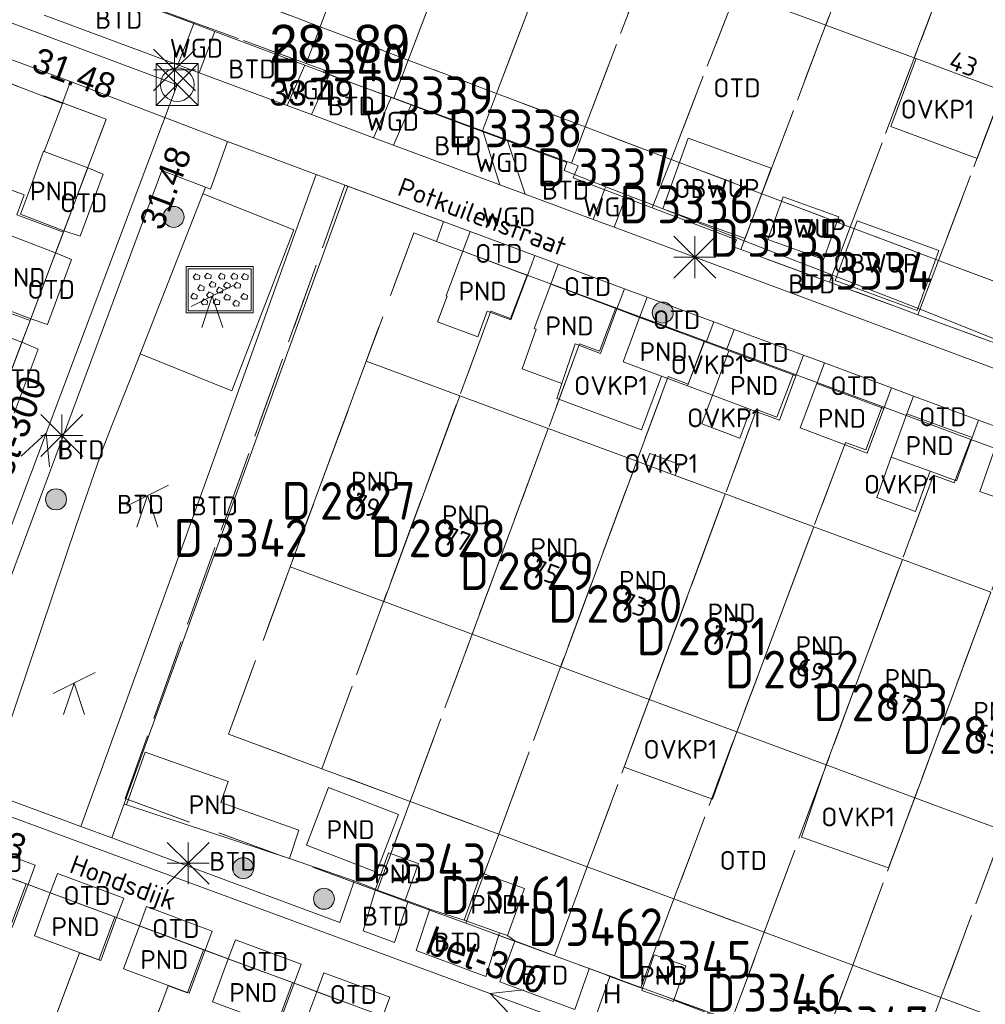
# Model space of a CAD drawing. Header units: metres. Extents: x 207644 to 210135, y 370459 to 373417.
# Tile 87 of 256: x 208233 to 208279, y 371666 to 371713. Entities that reach past the tile are written whole.
import ezdxf
from ezdxf.enums import TextEntityAlignment as Align

# ---------------------------------------------------------------- set-up
doc = ezdxf.new("R2010")
doc.units = ezdxf.units.M
doc.linetypes.add('HIDDEN2', pattern=[4.7625, 3.175, -1.5875])
for name, color, linetype in [('BTD', 7, 'Continuous'), ('CON_BxH300x300mm', 7, 'Continuous'), ('DMM_BxH300x300mm', 7, 'Continuous'), ('GB', 1, 'Continuous'), ('GB07', 1, 'Continuous'), ('GB11', 1, 'Continuous'), ('INV_BxH300x300mm', 7, 'Continuous'), ('KAD_perceelnummer', 212, 'Continuous'), ('KAD_sectie', 212, 'Continuous'), ('KAD_Vastgesteld_Perceel', 212, 'Continuous'), ('KO_INSPECTIE', 7, 'Continuous'), ('NAR', 7, 'Continuous'), ('NLV_inspectieput', 7, 'Continuous'), ('NNR_inspectieput', 7, 'Continuous'), ('NOD_inspectieput', 7, 'Continuous'), ('OBWUP', 7, 'Continuous'), ('ORL', 7, 'Continuous'), ('OTD', 7, 'Continuous'), ('OVKP1', 7, 'Continuous'), ('PIJL', 7, 'Continuous'), ('PND', 7, 'Continuous'), ('WGD', 7, 'Continuous')]:
    doc.layers.add(name, color=color, linetype=linetype)
for name, color, linetype, lineweight in [('GIMGMV', 7, 'Continuous', 25), ('GMV', 7, 'Continuous', 25), ('GP1', 7, 'Continuous', 30), ('Q00_Overig_topografisch_object', 7, 'Continuous', 0), ('Q21_lantaarnpaal', 1, 'Continuous', 0), ('Q26_boom', 72, 'Continuous', 0), ('Q28_rioolput', 153, 'Continuous', 0), ('Q34_speelwerktuig', 3, 'Continuous', 0), ('Q84_zandbak-NGDW', 3, 'Continuous', 0)]:
    doc.layers.add(name, color=color, linetype=linetype, lineweight=lineweight)
doc.styles.add('ISO', font='isocpeur.ttf', dxfattribs={"height": 1})
doc.styles.add('ISOCP', font='ISOCP.shx', dxfattribs={"height": 1.8})

# ---------------------------------------------------------------- blocks, each defined once
blk = doc.blocks.new('ACMAP_ANN_TEMPLATE_Vastgesteld_Perceelnummer')
at = {"layer": 'KAD_perceelnummer', "style": 'ISOCP'}
blk.add_attdef('Perceelnummer', text='', height=1.8, dxfattribs=at).set_placement((0, 0), align=Align.MIDDLE)
at = {"layer": 'KAD_sectie', "style": 'ISOCP'}
blk.add_attdef('sectie', text='', height=1.8, dxfattribs=at).set_placement((-2.7, 0), align=Align.MIDDLE_RIGHT)
blk = doc.blocks.new('Q84')
for points in [[(-1.6, -1.1), (1.6, -1.1), (1.6, 1.1), (-1.6, 1.1), (-1.6, -1.1)], [(-1.5, 1), (-1.5, -1), (1.5, -1), (1.5, 1), (-1.5, 1)], [(-1.167, 0.489), (-1.258, 0.594), (-1.136, 0.763), (-0.949, 0.668), (-0.967, 0.498), (-1.167, 0.489)], [(-0.626, 0.519), (-0.717, 0.624), (-0.595, 0.793), (-0.408, 0.698), (-0.426, 0.528), (-0.626, 0.519)], [(0.032, 0.51), (-0.059, 0.615), (0.063, 0.784), (0.25, 0.689), (0.232, 0.519), (0.032, 0.51)], [(0.629, 0.51), (0.538, 0.615), (0.66, 0.784), (0.847, 0.689), (0.829, 0.519), (0.629, 0.51)], [(1.136, 0.494), (1.045, 0.599), (1.167, 0.768), (1.354, 0.673), (1.336, 0.503), (1.136, 0.494)], [(-0.954, -0.048), (-1.045, 0.057), (-0.923, 0.226), (-0.736, 0.131), (-0.754, -0.039), (-0.954, -0.048)], [(-0.408, 0.123), (-0.499, 0.228), (-0.377, 0.397), (-0.19, 0.302), (-0.208, 0.132), (-0.408, 0.123)], [(-0.065, -0.152), (-0.156, -0.047), (-0.034, 0.122), (0.153, 0.027), (0.135, -0.143), (-0.065, -0.152)], [(0.278, 0.086), (0.187, 0.191), (0.309, 0.36), (0.496, 0.265), (0.478, 0.095), (0.278, 0.086)], [(0.769, 0.08), (0.678, 0.185), (0.8, 0.354), (0.987, 0.259), (0.969, 0.089), (0.769, 0.08)], [(-1.29, -0.439), (-1.381, -0.334), (-1.259, -0.165), (-1.072, -0.26), (-1.09, -0.43), (-1.29, -0.439)], [(-0.79, -0.714), (-0.881, -0.609), (-0.759, -0.44), (-0.572, -0.535), (-0.59, -0.705), (-0.79, -0.714)], [(-0.529, -0.37), (-0.62, -0.265), (-0.498, -0.096), (-0.311, -0.191), (-0.329, -0.361), (-0.529, -0.37)], [(-0.214, -0.708), (-0.305, -0.603), (-0.183, -0.434), (0.004, -0.529), (-0.014, -0.699), (-0.214, -0.708)], [(0.285, -0.487), (0.194, -0.382), (0.316, -0.213), (0.503, -0.308), (0.485, -0.478), (0.285, -0.487)], [(1.105, -0.455), (1.014, -0.35), (1.136, -0.181), (1.323, -0.276), (1.305, -0.446), (1.105, -0.455)], [(0.717, -0.778), (0.626, -0.673), (0.748, -0.504), (0.935, -0.599), (0.917, -0.769), (0.717, -0.778)]]:
    blk.add_lwpolyline(points)
blk = doc.blocks.new('Q34')
for p, q in [((-1, -0.5), (1, 0.5)), ((-0.5, -1.5), (0, 0)), ((0, 0), (0.5, -1.5))]:
    blk.add_line(p, q)
blk = doc.blocks.new('Q26')
blk.add_hatch(color=256).paths.add_polyline_path([(-0.452, -0.01, 1), (0.548, -0.01, 1)])
blk.add_circle((0.048, -0.01), 0.5)
blk = doc.blocks.new('Q21')
for p, q in [((-1, 1), (0, 0)), ((0, 1), (0, 0)), ((0, 0), (1, 1)), ((-1, 0), (0, 0)), ((-1, -1), (0, 0)), ((0, 0), (1, 0)), ((0, 0), (0, -1)), ((0, 0), (1, -1))]:
    blk.add_line(p, q)
blk = doc.blocks.new('Q28')
at = {"linetype": 'Continuous'}
for p, q in [((-1, -1), (1, 1)), ((-1, 1), (1, -1))]:
    blk.add_line(p, q, dxfattribs=at)
blk.add_lwpolyline([(1, 1), (1, -1), (-1, -1), (-1, 1)], close=True)

msp = doc.modelspace()

# ---------------------------------------------------------------- linework, layer by layer
at = {"layer": 'CON_BxH300x300mm', "color": 253, "linetype": 'Continuous', "lineweight": 13}
for points in [[(208206.23, 371722.86), (208240.07, 371710.21)], [(208240.07, 371710.21), (208227.57, 371677.02)], [(208227.57, 371677.02), (208282.38, 371656.81)]]:
    msp.add_lwpolyline(points, dxfattribs=at)
at = {"layer": 'GB', "color": 253, "linetype": 'Continuous', "lineweight": 13}
for points in [[(208270.963, 371713.051), (208266.692, 371714.635)], [(208275.176, 371711.488), (208270.963, 371713.051)], [(208235.807, 371706.252), (208233.731, 371707.036)], [(208234.675, 371703.256), (208235.807, 371706.252)], [(208232.599, 371704.04), (208233.03, 371705.18)], [(208234.278, 371702.205), (208233.093, 371699.066)], [(208252.875, 371700.16), (208253.666, 371702.277)], [(208256.758, 371701.121), (208253.666, 371702.277)], [(208261.014, 371699.531), (208257.862, 371700.709)], [(208252.925, 371700.141), (208252.875, 371700.16)], [(208255.967, 371699.004), (208254.838, 371699.427)], [(208265.17, 371697.978), (208262.093, 371699.128)], [(208257.16, 371698.559), (208257.071, 371698.592)], [(208232.669, 371697.945), (208231.5, 371694.849)], [(208260.223, 371697.414), (208259.018, 371697.864)], [(208266.348, 371697.538), (208265.557, 371695.421)], [(208266.348, 371697.538), (208269.54, 371696.345)], [(208249.073, 371697.04), (208245.452, 371687.247)], [(208253.524, 371695.394), (208249.073, 371697.04)], [(208263.134, 371696.326), (208261.302, 371697.011)], [(208264.379, 371695.861), (208263.134, 371696.326)], [(208273.72, 371694.783), (208270.528, 371695.976)], [(208253.524, 371695.394), (208257.74, 371693.835)], [(208265.557, 371695.421), (208267.38, 371694.74)], [(208267.38, 371694.74), (208268.749, 371694.228)], [(208257.74, 371693.835), (208261.957, 371692.276)], [(208272.929, 371692.666), (208269.737, 371693.859)], [(208261.957, 371692.276), (208262.378, 371692.12)], [(208262.378, 371692.12), (208263.793, 371691.597)], [(208263.793, 371691.597), (208266.174, 371690.717)], [(208266.174, 371690.717), (208270.391, 371689.158)], [(208270.391, 371689.158), (208274.609, 371687.598)], [(208245.452, 371687.247), (208249.902, 371685.602)], [(208274.609, 371687.598), (208278.826, 371686.039)], [(208249.902, 371685.602), (208254.117, 371684.043)], [(208254.117, 371684.043), (208258.334, 371682.484)], [(208258.334, 371682.484), (208262.55, 371680.925)], [(208262.55, 371680.925), (208266.72, 371679.384)], [(208266.72, 371679.384), (208270.983, 371677.807)], [(208270.983, 371677.807), (208275.199, 371676.248)], [(208275.199, 371676.248), (208279.415, 371674.69)], [(208229.814, 371673.276), (208232.966, 371672.107)], [(208237.184, 371670.543), (208234.022, 371671.716)], [(208253.739, 371670.417), (208255.414, 371669.817)], [(208241.396, 371668.981), (208238.268, 371670.141)], [(208236.425, 371668.498), (208233.264, 371669.671)], [(208255.414, 371669.817), (208255.803, 371669.678)], [(208242.5, 371668.572), (208245.636, 371667.409)], [(208240.638, 371666.936), (208237.51, 371668.096)], [(208246.722, 371667.007), (208249.858, 371665.844)], [(208241.742, 371666.527), (208244.878, 371665.364)]]:
    msp.add_lwpolyline(points, dxfattribs=at)
at = {"layer": 'GB07', "color": 253, "linetype": 'Continuous', "lineweight": 13}
for points in [[(208274.656, 371722.8), (208270.963, 371713.051)], [(208278.87, 371721.235), (208275.176, 371711.488)], [(208265.17, 371697.978), (208264.379, 371695.861)], [(208253.524, 371695.394), (208249.902, 371685.602)], [(208254.117, 371684.043), (208257.74, 371693.835)], [(208258.334, 371682.484), (208261.957, 371692.276)], [(208262.55, 371680.925), (208266.174, 371690.717)], [(208266.72, 371679.384), (208270.391, 371689.158)], [(208274.609, 371687.598), (208270.983, 371677.807)], [(208275.199, 371676.248), (208278.826, 371686.039)]]:
    msp.add_lwpolyline(points, dxfattribs=at)
at = {"layer": 'GB11', "color": 253, "linetype": 'Continuous', "lineweight": 13}
for points in [[(208275.176, 371711.488), (208275.26, 371711.457)], [(208275.26, 371711.457), (208279.391, 371709.924)], [(208233.03, 371705.18), (208233.7, 371707.048)], [(208233.7, 371707.048), (208233.731, 371707.036)], [(208234.675, 371703.256), (208232.599, 371704.04)], [(208234.278, 371702.205), (208232.203, 371702.989)], [(208256.758, 371701.121), (208255.967, 371699.004)], [(208257.071, 371698.592), (208257.862, 371700.709)], [(208252.47, 371698.921), (208252.925, 371700.141)], [(208231.017, 371699.85), (208233.093, 371699.066)], [(208254.838, 371699.427), (208254.382, 371698.207)], [(208261.014, 371699.531), (208260.223, 371697.414)], [(208254.382, 371698.207), (208252.47, 371698.921)], [(208261.302, 371697.011), (208262.093, 371699.128)], [(208232.669, 371697.945), (208230.594, 371698.729)], [(208256.494, 371696.682), (208257.16, 371698.559)], [(208259.018, 371697.864), (208258.395, 371695.978)], [(208258.395, 371695.978), (208256.494, 371696.682)], [(208268.749, 371694.228), (208269.54, 371696.345)], [(208269.737, 371693.859), (208270.528, 371695.976)], [(208273.72, 371694.783), (208272.929, 371692.666)], [(208274.08, 371692.463), (208274.829, 371694.535)], [(208277.935, 371693.411), (208274.829, 371694.535)], [(208277.935, 371693.411), (208277.185, 371691.34)], [(208279.057, 371693.003), (208278.291, 371690.838)], [(208275.927, 371691.795), (208274.08, 371692.463)], [(208277.185, 371691.34), (208275.927, 371691.795)], [(208278.291, 371690.838), (208281.416, 371689.732)], [(208237.656, 371675.914), (208238.541, 371678.414)], [(208238.541, 371678.414), (208242.494, 371677.015)], [(208242.494, 371677.015), (208242.142, 371676.018)], [(208249.56, 371672.703), (208246.223, 371673.984), (208247.276, 371676.729), (208250.613, 371675.448), (208249.56, 371672.703)], [(208242.142, 371676.018), (208245.864, 371674.701)], [(208237.656, 371675.914), (208245.416, 371673.346)], [(208245.416, 371673.346), (208245.864, 371674.701)], [(208250.137, 371673.628), (208249.513, 371671.898)], [(208250.933, 371671.37), (208251.562, 371673.115), (208250.137, 371673.628)], [(208254.544, 371672.665), (208253.739, 371670.417)], [(208254.544, 371672.665), (208256.607, 371671.926)], [(208232.207, 371670.062), (208232.966, 371672.107)], [(208233.264, 371669.671), (208234.022, 371671.716)], [(208249.513, 371671.898), (208249.508, 371671.884)], [(208249.508, 371671.884), (208250.933, 371671.37)], [(208256.607, 371671.926), (208255.803, 371669.678)], [(208237.184, 371670.543), (208236.425, 371668.498)], [(208237.51, 371668.096), (208238.268, 371670.141)], [(208241.396, 371668.981), (208240.638, 371666.936)], [(208242.5, 371668.572), (208241.742, 371666.527)], [(208262.234, 371667.159), (208262.794, 371668.763), (208264.296, 371668.239), (208263.723, 371666.598)], [(208244.878, 371665.364), (208245.636, 371667.409)], [(208263.703, 371666.539), (208262.201, 371667.063), (208262.234, 371667.159)], [(208246.722, 371667.007), (208245.963, 371664.962)], [(208263.723, 371666.598), (208263.703, 371666.539)]]:
    msp.add_lwpolyline(points, dxfattribs=at)
at = {"layer": 'GIMGMV', "color": 253, "linetype": 'Continuous', "lineweight": 13}
for points in [[(208264.411, 371707.665), (208263.193, 371704.297)], [(208268.357, 371706.239), (208264.411, 371707.665)], [(208267.114, 371702.879), (208268.357, 371706.239)], [(208268.935, 371704.869), (208268.2, 371702.837)], [(208271.587, 371703.91), (208268.935, 371704.869)], [(208263.193, 371704.297), (208267.114, 371702.879)], [(208270.852, 371701.878), (208271.587, 371703.91)], [(208276.344, 371702.306), (208272.449, 371703.726), (208271.413, 371700.884), (208275.307, 371699.463), (208276.344, 371702.306)], [(208268.2, 371702.837), (208270.852, 371701.878)]]:
    msp.add_lwpolyline(points, dxfattribs=at)
at = {"layer": 'GMV', "color": 253, "linetype": 'Continuous', "lineweight": 13}
for points in [[(208220.984, 371715.562), (208234.992, 371710.36)], [(208235.984, 371714.938), (208240.852, 371713.118)], [(208240.1, 371711.151), (208233.723, 371713.523)], [(208240.852, 371713.118), (208240.1, 371711.151)], [(208240.852, 371713.118), (208241.864, 371712.74)], [(208241.864, 371712.74), (208241.113, 371710.775)], [(208241.864, 371712.74), (208246.016, 371711.188)], [(208241.113, 371710.775), (208240.1, 371711.151)], [(208246.149, 371711.138), (208245.299, 371709.218)], [(208246.016, 371711.188), (208246.149, 371711.138)], [(208247.315, 371710.702), (208246.149, 371711.138)], [(208230.389, 371710.921), (208234.597, 371709.318)], [(208245.299, 371709.218), (208241.113, 371710.775)], [(208247.315, 371710.702), (208246.467, 371708.784)], [(208247.315, 371710.702), (208250.263, 371709.601)], [(208234.622, 371709.384), (208234.992, 371710.36)], [(208234.992, 371710.36), (208242.459, 371707.506)], [(208233.731, 371707.036), (208234.597, 371709.318)], [(208234.597, 371709.318), (208234.622, 371709.384)], [(208250.263, 371709.601), (208249.416, 371707.687)], [(208250.263, 371709.601), (208251.218, 371709.245)], [(208251.218, 371709.245), (208250.371, 371707.332)], [(208251.218, 371709.245), (208251.271, 371709.225)], [(208246.467, 371708.784), (208245.299, 371709.218)], [(208249.416, 371707.687), (208246.467, 371708.784)], [(208251.271, 371709.225), (208254.641, 371707.969)], [(208255.44, 371705.446), (208254.641, 371707.969)], [(208254.641, 371707.969), (208255.808, 371707.538)], [(208241.65, 371705.242), (208242.459, 371707.506)], [(208242.459, 371707.506), (208246.688, 371705.937)], [(208250.371, 371707.332), (208249.416, 371707.687)], [(208255.808, 371707.538), (208257.494, 371706.917)], [(208256.645, 371704.998), (208255.808, 371707.538)], [(208250.371, 371707.332), (208255.44, 371705.446)], [(208257.494, 371706.917), (208258.625, 371706.5)], [(208258.625, 371706.5), (208258.5, 371706.125)], [(208239.341, 371706.118), (208229.543, 371679.8)], [(208235.447, 371703.002), (208236.545, 371705.955)], [(208236.545, 371705.955), (208235.807, 371706.252)], [(208241.42, 371705.329), (208239.341, 371706.118)], [(208258.5, 371706.125), (208260.482, 371705.353)], [(208245.842, 371703.592), (208246.688, 371705.937)], [(208248.2, 371705.376), (208246.688, 371705.937)], [(208237.855, 371696.253), (208241.42, 371705.329)], [(208248.2, 371705.376), (208239.479, 371681.303)], [(208241.42, 371705.329), (208241.65, 371705.242)], [(208251.629, 371704.104), (208248.2, 371705.376)], [(208255.44, 371705.446), (208256.645, 371704.998)], [(208260.443, 371705.251), (208259.88, 371703.795)], [(208260.482, 371705.353), (208260.443, 371705.251)], [(208260.482, 371705.353), (208261.472, 371704.967)], [(208256.645, 371704.998), (208259.88, 371703.795)], [(208261.433, 371704.868), (208260.875, 371703.425)], [(208261.472, 371704.967), (208261.433, 371704.868)], [(208262.672, 371704.5), (208261.472, 371704.967)], [(208251.629, 371704.104), (208254.015, 371703.219)], [(208267.078, 371702.781), (208262.672, 371704.5)], [(208259.88, 371703.795), (208260.875, 371703.425)], [(208234.278, 371702.205), (208234.675, 371703.256)], [(208234.675, 371703.256), (208235.447, 371703.002)], [(208245.64, 371703.031), (208245.842, 371703.592)], [(208253.666, 371702.277), (208254.015, 371703.219)], [(208257.11, 371702.071), (208254.015, 371703.219)], [(208260.875, 371703.425), (208279.207, 371696.607)], [(208242.938, 371695.5), (208245.64, 371703.031)], [(208271.25, 371701.156), (208267.078, 371702.781)], [(208234.278, 371702.205), (208235.035, 371701.891)], [(208235.035, 371701.891), (208233.883, 371698.793)], [(208256.758, 371701.121), (208257.11, 371702.071)], [(208258.215, 371701.661), (208257.11, 371702.071)], [(208257.862, 371700.709), (208258.215, 371701.661)], [(208261.37, 371700.491), (208258.215, 371701.661)], [(208271.25, 371701.156), (208275.406, 371699.531)], [(208261.014, 371699.531), (208261.37, 371700.491)], [(208262.45, 371700.09), (208261.37, 371700.491)], [(208262.093, 371699.128), (208262.45, 371700.09)], [(208265.627, 371698.912), (208262.45, 371700.09)], [(208275.406, 371699.531), (208279.578, 371697.875)], [(208232.669, 371697.945), (208233.093, 371699.066)], [(208233.883, 371698.793), (208233.093, 371699.066)], [(208265.267, 371697.942), (208265.627, 371698.912)], [(208266.592, 371698.554), (208265.627, 371698.912)], [(208266.231, 371697.582), (208266.592, 371698.554)], [(208266.592, 371698.554), (208269.904, 371697.325)], [(208233.442, 371697.607), (208232.309, 371694.558)], [(208232.669, 371697.945), (208233.442, 371697.607)], [(208265.17, 371697.978), (208265.267, 371697.942)], [(208266.231, 371697.582), (208266.348, 371697.538)], [(208269.54, 371696.345), (208269.904, 371697.325)], [(208270.892, 371696.959), (208269.904, 371697.325)], [(208270.528, 371695.976), (208270.892, 371696.959)], [(208274.087, 371695.773), (208270.892, 371696.959)], [(208237.855, 371696.253), (208237.021, 371694.132)], [(208273.72, 371694.783), (208274.087, 371695.773)], [(208274.087, 371695.773), (208275.143, 371695.382)], [(208242.591, 371694.541), (208242.938, 371695.5)], [(208274.829, 371694.535), (208275.143, 371695.382)], [(208278.24, 371694.233), (208275.143, 371695.382)], [(208242.591, 371694.541), (208241.361, 371691.136)], [(208277.935, 371693.411), (208278.24, 371694.233)], [(208279.359, 371693.818), (208278.24, 371694.233)], [(208237.021, 371694.132), (208236.511, 371692.832)], [(208235.281, 371689.314), (208236.511, 371692.832)], [(208240.094, 371687.631), (208241.361, 371691.136)], [(208231.816, 371678.97), (208235.281, 371689.314)], [(208235.484, 371674.874), (208240.094, 371687.631)], [(208239.479, 371681.303), (208237.54, 371675.951)], [(208235.484, 371674.874), (208230.877, 371676.579)], [(208237.54, 371675.951), (208236.948, 371674.332)], [(208237.656, 371675.914), (208237.54, 371675.951)], [(208236.948, 371674.332), (208235.484, 371674.874)], [(208233.31, 371673.035), (208230.152, 371674.211)], [(208247.819, 371670.308), (208236.948, 371674.332)], [(208245.416, 371673.346), (208246.288, 371673.044)], [(208232.966, 371672.107), (208233.31, 371673.035)], [(208246.288, 371673.044), (208248.493, 371672.282)], [(208234.365, 371672.642), (208234.022, 371671.716)], [(208237.526, 371671.465), (208234.365, 371672.642)], [(208248.493, 371672.282), (208248.444, 371672.138)], [(208248.493, 371672.282), (208249.513, 371671.898)], [(208232.966, 371672.107), (208234.022, 371671.716)], [(208248.444, 371672.138), (208247.819, 371670.308)], [(208249.508, 371671.884), (208249.458, 371671.712)], [(208237.184, 371670.543), (208237.526, 371671.465)], [(208249.458, 371671.712), (208248.92, 371669.9)], [(208251.072, 371671.319), (208250.419, 371669.346)], [(208250.933, 371671.37), (208251.072, 371671.319)], [(208251.072, 371671.319), (208252.097, 371670.939)], [(208238.609, 371671.062), (208238.268, 371670.141)], [(208241.736, 371669.897), (208238.609, 371671.062)], [(208252.097, 371670.939), (208251.444, 371668.966)], [(208252.829, 371670.706), (208252.097, 371670.939)], [(208237.184, 371670.543), (208238.268, 371670.141)], [(208253.739, 371670.417), (208252.829, 371670.706)], [(208241.396, 371668.981), (208241.736, 371669.897)], [(208250.419, 371669.346), (208248.92, 371669.9)], [(208242.5, 371668.572), (208242.839, 371669.486)], [(208242.839, 371669.486), (208245.974, 371668.319)], [(208255.383, 371669.717), (208254.765, 371667.737)], [(208255.414, 371669.817), (208255.383, 371669.717)], [(208256.146, 371669.422), (208255.442, 371667.486)], [(208255.803, 371669.678), (208256.149, 371669.431)], [(208256.149, 371669.431), (208256.146, 371669.422)], [(208258.141, 371668.688), (208256.149, 371669.431)], [(208241.396, 371668.981), (208242.5, 371668.572)], [(208254.765, 371667.737), (208251.444, 371668.966)], [(208258.141, 371668.688), (208259.693, 371668.108)], [(208245.974, 371668.319), (208245.636, 371667.409)], [(208259.689, 371668.098), (208259.011, 371666.165)], [(208259.693, 371668.108), (208259.689, 371668.098)], [(208260.414, 371667.839), (208259.693, 371668.108)], [(208246.722, 371667.007), (208247.059, 371667.915)], [(208247.059, 371667.915), (208250.193, 371666.748)], [(208260.681, 371667.739), (208259.993, 371665.802)], [(208260.681, 371667.739), (208260.414, 371667.839)], [(208260.681, 371667.739), (208262.234, 371667.159)], [(208246.722, 371667.007), (208245.636, 371667.409)], [(208259.011, 371666.165), (208255.442, 371667.486)], [(208250.193, 371666.748), (208249.858, 371665.844)], [(208263.723, 371666.598), (208265.476, 371665.938)]]:
    msp.add_lwpolyline(points, dxfattribs=at)
at = {"layer": 'GP1', "color": 253, "linetype": 'Continuous', "lineweight": 13}
for points in [[(208275.26, 371711.457), (208274.059, 371708.22)], [(208278.168, 371706.695), (208279.391, 371709.924)], [(208274.059, 371708.22), (208278.168, 371706.695)], [(208261.014, 371699.531), (208262.093, 371699.128)], [(208265.267, 371697.942), (208266.231, 371697.582)], [(208258.395, 371695.978), (208258.158, 371695.262), (208262.18, 371693.764), (208263.134, 371696.326)], [(208264.379, 371695.861), (208265.557, 371695.421)], [(208265.557, 371695.421), (208265.049, 371694.062), (208266.872, 371693.38), (208267.38, 371694.74)], [(208262.378, 371692.12), (208262.574, 371692.649), (208263.988, 371692.126), (208263.793, 371691.597)], [(208273.39, 371690.555), (208274.08, 371692.463)], [(208275.927, 371691.795), (208275.237, 371689.887)], [(208275.237, 371689.887), (208273.39, 371690.555)], [(208262.55, 371680.925), (208261.76, 371678.797)], [(208265.569, 371676.179), (208266.72, 371679.384)], [(208261.76, 371678.797), (208261.353, 371677.698)], [(208261.353, 371677.698), (208265.569, 371676.179)], [(208270.983, 371677.807), (208269.806, 371674.367)], [(208273.947, 371672.912), (208275.199, 371676.248)], [(208269.806, 371674.367), (208273.947, 371672.912)]]:
    msp.add_lwpolyline(points, dxfattribs=at)
at = {"layer": 'KAD_Vastgesteld_Perceel', "color": 253, "linetype": 'HIDDEN2', "lineweight": 13}
for points in [[(208246.871, 371712.973), (208246.208, 371711.227), (208235.518, 371715.123), (208244.141, 371738.812), (208250.691, 371736.427), (208245.425, 371722.525), (208242.432, 371714.651), (208246.871, 371712.973)], [(208256.804, 371736.379), (208256.038, 371734.304), (208255.107, 371734.653), (208246.871, 371712.973), (208242.432, 371714.651), (208245.425, 371722.525), (208250.691, 371736.427), (208251.43, 371738.378), (208256.804, 371736.379)], [(208256.804, 371736.379), (208261.029, 371734.807), (208260.263, 371732.732), (208259.32, 371733.083), (208251.075, 371711.384), (208246.871, 371712.973), (208255.107, 371734.653), (208256.038, 371734.304), (208256.804, 371736.379)], [(208251.075, 371711.384), (208259.32, 371733.083), (208260.263, 371732.732), (208261.029, 371734.807), (208265.247, 371733.238), (208264.48, 371731.16), (208263.532, 371731.515), (208255.28, 371709.795), (208251.075, 371711.384)], [(208255.28, 371709.795), (208263.532, 371731.515), (208264.48, 371731.16), (208265.247, 371733.238), (208269.462, 371731.67), (208268.693, 371729.586), (208267.738, 371729.945), (208259.501, 371708.2), (208255.28, 371709.795)], [(208259.501, 371708.2), (208267.738, 371729.945), (208268.693, 371729.586), (208269.462, 371731.67), (208273.683, 371730.1), (208272.921, 371728.036), (208272.029, 371728.365), (208263.589, 371706.655), (208259.501, 371708.2)], [(208263.589, 371706.655), (208272.029, 371728.365), (208272.921, 371728.036), (208273.683, 371730.1), (208277.914, 371728.526), (208277.139, 371726.428), (208276.17, 371726.798), (208267.92, 371705.018), (208263.589, 371706.655)], [(208267.92, 371705.018), (208276.17, 371726.798), (208277.139, 371726.428), (208277.914, 371728.526), (208282.147, 371726.952), (208281.383, 371724.883), (208280.391, 371725.249), (208272.123, 371703.43), (208267.92, 371705.018)], [(208282.147, 371726.952), (208286.355, 371725.387), (208285.591, 371723.318), (208284.603, 371723.685), (208276.329, 371701.841), (208272.123, 371703.43), (208280.391, 371725.249), (208281.383, 371724.883), (208282.147, 371726.952)], [(208290.604, 371723.807), (208289.838, 371721.732), (208288.815, 371722.113), (208280.533, 371700.253), (208276.329, 371701.841), (208284.603, 371723.685), (208285.591, 371723.318), (208286.355, 371725.387), (208290.604, 371723.807)], [(208301.949, 371718.16), (208292.927, 371694.067), (208289.746, 371695.259), (208289.557, 371694.836), (208284.148, 371696.813), (208283.768, 371696.248), (208279.689, 371697.761), (208279.628, 371697.681), (208275.35, 371699.256), (208276.329, 371701.841), (208280.533, 371700.253), (208284.736, 371698.665), (208289.242, 371696.962), (208292.277, 371705.144), (208297.488, 371718.898), (208298.266, 371718.608), (208298.568, 371719.427), (208301.949, 371718.16)], [(208219.853, 371714.867), (208220.621, 371714.574), (208236.681, 371708.567), (208234.648, 371703.184), (208232.43, 371704.013), (208232.786, 371704.965), (208210.994, 371713.054), (208212.692, 371717.599), (208219.853, 371714.867)], [(208210.994, 371713.054), (208232.786, 371704.965), (208232.43, 371704.013), (208234.648, 371703.184), (208233.057, 371698.972), (208230.863, 371699.792), (208231.22, 371700.749), (208209.417, 371708.831), (208210.994, 371713.054)], [(208250.384, 371709.565), (208247.036, 371710.791), (208247.083, 371710.908), (208246.208, 371711.227), (208246.871, 371712.973), (208251.075, 371711.384), (208250.384, 371709.565)], [(208251.075, 371711.384), (208255.28, 371709.795), (208254.605, 371708.019), (208250.384, 371709.565), (208251.075, 371711.384)], [(208255.28, 371709.795), (208259.501, 371708.2), (208258.844, 371706.466), (208254.605, 371708.019), (208255.28, 371709.795)], [(208231.22, 371700.749), (208230.863, 371699.792), (208233.057, 371698.972), (208231.461, 371694.746), (208229.294, 371695.556), (208229.653, 371696.532), (208207.84, 371704.609), (208209.417, 371708.831), (208231.22, 371700.749)], [(208259.501, 371708.2), (208263.589, 371706.655), (208262.692, 371704.35), (208258.934, 371705.778), (208259.166, 371706.348), (208258.844, 371706.466), (208259.501, 371708.2)], [(208263.589, 371706.655), (208267.92, 371705.018), (208266.914, 371702.362), (208266.563, 371702.491), (208266.704, 371702.826), (208262.692, 371704.35), (208263.589, 371706.655)], [(208251.331, 371703.149), (208245.452, 371687.247), (208242.504, 371679.275), (208246.953, 371677.63), (208251.168, 371676.071), (208249.592, 371671.813), (208237.584, 371676.211), (208248.053, 371705.43), (208252.751, 371703.687), (208252.415, 371702.747), (208251.331, 371703.149)], [(208271.13, 371700.81), (208266.914, 371702.362), (208267.92, 371705.018), (208272.123, 371703.43), (208271.13, 371700.81)], [(208252.415, 371702.747), (208256.737, 371701.145), (208255.951, 371699.077), (208255.014, 371699.424), (208246.953, 371677.63), (208242.504, 371679.275), (208245.452, 371687.247), (208251.331, 371703.149), (208252.415, 371702.747)], [(208275.35, 371699.256), (208271.13, 371700.81), (208272.123, 371703.43), (208276.329, 371701.841), (208275.35, 371699.256)], [(208256.737, 371701.145), (208260.962, 371699.579), (208260.179, 371697.519), (208259.233, 371697.87), (208251.168, 371676.071), (208246.953, 371677.63), (208255.014, 371699.424), (208255.951, 371699.077), (208256.737, 371701.145)], [(208265.193, 371698.011), (208264.408, 371695.946), (208263.448, 371696.305), (208255.385, 371674.512), (208251.168, 371676.071), (208259.233, 371697.87), (208260.179, 371697.519), (208260.962, 371699.579), (208265.193, 371698.011)], [(208259.6, 371672.954), (208255.385, 371674.512), (208263.448, 371696.305), (208264.408, 371695.946), (208265.193, 371698.011), (208269.423, 371696.443), (208268.637, 371694.377), (208267.663, 371694.739), (208259.6, 371672.954)], [(208267.663, 371694.739), (208268.637, 371694.377), (208269.423, 371696.443), (208273.647, 371694.877), (208272.862, 371692.814), (208271.899, 371693.171), (208263.731, 371671.427), (208259.6, 371672.954), (208267.663, 371694.739)], [(208273.647, 371694.877), (208277.863, 371693.314), (208277.078, 371691.25), (208276.096, 371691.615), (208268.031, 371669.837), (208263.731, 371671.427), (208271.899, 371693.171), (208272.862, 371692.814), (208273.647, 371694.877)], [(208282.086, 371691.749), (208281.306, 371689.699), (208280.316, 371690.061), (208272.246, 371668.278), (208268.031, 371669.837), (208276.096, 371691.615), (208277.078, 371691.25), (208277.863, 371693.314), (208282.086, 371691.749)], [(208282.086, 371691.749), (208286.316, 371690.181), (208285.538, 371688.137), (208284.562, 371688.498), (208276.445, 371666.725), (208272.246, 371668.278), (208280.316, 371690.061), (208281.306, 371689.699), (208282.086, 371691.749)], [(208290.5, 371688.63), (208289.719, 371686.576), (208288.748, 371686.936), (208280.676, 371665.161), (208280.617, 371665.183), (208276.445, 371666.725), (208284.562, 371688.498), (208285.538, 371688.137), (208286.316, 371690.181), (208290.5, 371688.63)], [(208249.592, 371671.813), (208251.168, 371676.071), (208255.385, 371674.512), (208253.814, 371670.267), (208249.592, 371671.813)], [(208223.001, 371648.574), (208218.524, 371650.246), (208221.564, 371658.254), (208226.766, 371672.124), (208227.517, 371674.127), (208232.867, 371672.143), (208232.104, 371670.086), (208231.199, 371670.42), (208223.001, 371648.574)], [(208259.6, 371672.954), (208258.032, 371668.722), (208253.814, 371670.267), (208255.385, 371674.512), (208259.6, 371672.954)], [(208259.6, 371672.954), (208263.731, 371671.427), (208262.148, 371667.215), (208258.032, 371668.722), (208259.6, 371672.954)], [(208235.412, 371668.86), (208227.245, 371646.989), (208223.001, 371648.574), (208231.199, 371670.42), (208232.104, 371670.086), (208232.867, 371672.143), (208237.095, 371670.575), (208236.333, 371668.519), (208235.412, 371668.86)], [(208263.731, 371671.427), (208268.031, 371669.837), (208266.472, 371665.631), (208262.148, 371667.215), (208263.731, 371671.427)], [(208227.245, 371646.989), (208235.412, 371668.86), (208236.333, 371668.519), (208237.095, 371670.575), (208241.32, 371669.009), (208240.559, 371666.956), (208239.639, 371667.293), (208231.422, 371645.429), (208227.245, 371646.989)], [(208266.472, 371665.631), (208268.031, 371669.837), (208272.246, 371668.278), (208270.691, 371664.086), (208266.472, 371665.631)], [(208231.422, 371645.429), (208239.639, 371667.293), (208240.559, 371666.956), (208241.32, 371669.009), (208245.554, 371667.439), (208244.794, 371665.389), (208243.868, 371665.729), (208235.643, 371643.853), (208231.422, 371645.429)], [(208270.691, 371664.086), (208272.246, 371668.278), (208276.445, 371666.725), (208274.887, 371662.549), (208270.691, 371664.086)], [(208239.767, 371642.313), (208235.643, 371643.853), (208243.868, 371665.729), (208244.794, 371665.389), (208245.554, 371667.439), (208249.781, 371665.872), (208249.023, 371663.827), (208248.111, 371664.165), (208239.767, 371642.313)], [(208276.445, 371666.725), (208280.617, 371665.183), (208279.11, 371661.002), (208274.887, 371662.549), (208276.445, 371666.725)]]:
    msp.add_lwpolyline(points, close=True, dxfattribs=at)
for points in [[(208235.518, 371715.123), (208246.208, 371711.227), (208247.083, 371710.908), (208247.036, 371710.791), (208250.384, 371709.565), (208254.605, 371708.019), (208258.844, 371706.466), (208259.166, 371706.348), (208258.934, 371705.778), (208262.692, 371704.35), (208266.704, 371702.826), (208266.563, 371702.491), (208266.914, 371702.362), (208271.13, 371700.81), (208275.35, 371699.256), (208279.628, 371697.681)], [(208231.461, 371694.746), (208233.057, 371698.972), (208234.648, 371703.184), (208236.681, 371708.567), (208220.621, 371714.574)], [(208282.086, 371691.749), (208277.863, 371693.314), (208273.647, 371694.877), (208269.423, 371696.443), (208265.193, 371698.011), (208260.962, 371699.579), (208256.737, 371701.145), (208252.415, 371702.747), (208252.751, 371703.687), (208248.053, 371705.43), (208237.584, 371676.211), (208237.584, 371676.211), (208249.592, 371671.813), (208253.814, 371670.267), (208258.032, 371668.722), (208262.148, 371667.215), (208266.472, 371665.631)], [(208249.781, 371665.872), (208245.554, 371667.439), (208241.32, 371669.009), (208237.095, 371670.575), (208232.867, 371672.143), (208227.517, 371674.127), (208226.766, 371672.124), (208223.526, 371673.291), (208214.343, 371648.654)]]:
    msp.add_lwpolyline(points, dxfattribs=at)
at = {"layer": 'NOD_inspectieput', "color": 253, "lineweight": 13}
msp.add_circle((208240.07, 371710.21), 0.8, dxfattribs=at)
at = {"layer": 'PIJL', "color": 253, "lineweight": 13}
for points in [[(208232.64, 371692.52), (208233.82, 371693.61), (208233.99, 371692.01)], [(208256.58, 371667.09), (208254.98, 371666.92), (208256.08, 371665.74)]]:
    msp.add_lwpolyline(points, dxfattribs=at)
at = {"layer": 'Q00_Overig_topografisch_object', "color": 253}
msp.add_lwpolyline([(208241.297, 371705.016), (208245.624, 371703.298), (208242.669, 371695.627), (208238.303, 371697.393)], dxfattribs=at)

# ---------------------------------------------------------------- block references
at = {"layer": 'KAD_Vastgesteld_Perceel', "color": 253, "linetype": 'HIDDEN2', "lineweight": 13}
ref = msp.add_blockref('ACMAP_ANN_TEMPLATE_Vastgesteld_Perceelnummer', (208248.628, 371711.269), dxfattribs=at)
ref.add_attrib('Perceelnummer', '3340', dxfattribs={"layer": 'KAD_perceelnummer', "lineweight": 13, "height": 1.8, "style": 'ISOCP'}).set_placement((208248.628, 371711.269), align=Align.MIDDLE)
ref.add_attrib('sectie', 'D', dxfattribs={"layer": 'KAD_sectie', "lineweight": 13, "height": 1.8, "style": 'ISOCP'}).set_placement((208245.928, 371711.269), align=Align.MIDDLE_RIGHT)
ref = msp.add_blockref('ACMAP_ANN_TEMPLATE_Vastgesteld_Perceelnummer', (208252.84, 371709.702), dxfattribs=at)
ref.add_attrib('Perceelnummer', '3339', dxfattribs={"layer": 'KAD_perceelnummer', "lineweight": 13, "height": 1.8, "style": 'ISOCP'}).set_placement((208252.84, 371709.702), align=Align.MIDDLE)
ref.add_attrib('sectie', 'D', dxfattribs={"layer": 'KAD_sectie', "lineweight": 13, "height": 1.8, "style": 'ISOCP'}).set_placement((208250.14, 371709.702), align=Align.MIDDLE_RIGHT)
ref = msp.add_blockref('ACMAP_ANN_TEMPLATE_Vastgesteld_Perceelnummer', (208257.061, 371708.131), dxfattribs=at)
ref.add_attrib('Perceelnummer', '3338', dxfattribs={"layer": 'KAD_perceelnummer', "lineweight": 13, "height": 1.8, "style": 'ISOCP'}).set_placement((208257.061, 371708.131), align=Align.MIDDLE)
ref.add_attrib('sectie', 'D', dxfattribs={"layer": 'KAD_sectie', "lineweight": 13, "height": 1.8, "style": 'ISOCP'}).set_placement((208254.361, 371708.131), align=Align.MIDDLE_RIGHT)
ref = msp.add_blockref('ACMAP_ANN_TEMPLATE_Vastgesteld_Perceelnummer', (208261.289, 371706.275), dxfattribs=at)
ref.add_attrib('Perceelnummer', '3337', dxfattribs={"layer": 'KAD_perceelnummer', "lineweight": 13, "height": 1.8, "style": 'ISOCP'}).set_placement((208261.289, 371706.275), align=Align.MIDDLE)
ref.add_attrib('sectie', 'D', dxfattribs={"layer": 'KAD_sectie', "lineweight": 13, "height": 1.8, "style": 'ISOCP'}).set_placement((208258.589, 371706.275), align=Align.MIDDLE_RIGHT)
ref = msp.add_blockref('ACMAP_ANN_TEMPLATE_Vastgesteld_Perceelnummer', (208265.24, 371704.509), dxfattribs=at)
ref.add_attrib('Perceelnummer', '3336', dxfattribs={"layer": 'KAD_perceelnummer', "lineweight": 13, "height": 1.8, "style": 'ISOCP'}).set_placement((208265.24, 371704.509), align=Align.MIDDLE)
ref.add_attrib('sectie', 'D', dxfattribs={"layer": 'KAD_sectie', "lineweight": 13, "height": 1.8, "style": 'ISOCP'}).set_placement((208262.54, 371704.509), align=Align.MIDDLE_RIGHT)
ref = msp.add_blockref('ACMAP_ANN_TEMPLATE_Vastgesteld_Perceelnummer', (208269.525, 371702.914), dxfattribs=at)
ref.add_attrib('Perceelnummer', '3335', dxfattribs={"layer": 'KAD_perceelnummer', "lineweight": 13, "height": 1.8, "style": 'ISOCP'}).set_placement((208269.525, 371702.914), align=Align.MIDDLE)
ref.add_attrib('sectie', 'D', dxfattribs={"layer": 'KAD_sectie', "lineweight": 13, "height": 1.8, "style": 'ISOCP'}).set_placement((208266.825, 371702.914), align=Align.MIDDLE_RIGHT)
ref = msp.add_blockref('ACMAP_ANN_TEMPLATE_Vastgesteld_Perceelnummer', (208273.736, 371701.343), dxfattribs=at)
ref.add_attrib('Perceelnummer', '3334', dxfattribs={"layer": 'KAD_perceelnummer', "lineweight": 13, "height": 1.8, "style": 'ISOCP'}).set_placement((208273.736, 371701.343), align=Align.MIDDLE)
ref.add_attrib('sectie', 'D', dxfattribs={"layer": 'KAD_sectie', "lineweight": 13, "height": 1.8, "style": 'ISOCP'}).set_placement((208271.036, 371701.343), align=Align.MIDDLE_RIGHT)
ref = msp.add_blockref('ACMAP_ANN_TEMPLATE_Vastgesteld_Perceelnummer', (208249.143, 371690.39), dxfattribs=at)
ref.add_attrib('Perceelnummer', '2827', dxfattribs={"layer": 'KAD_perceelnummer', "lineweight": 13, "height": 1.8, "style": 'ISOCP'}).set_placement((208249.143, 371690.39), align=Align.MIDDLE)
ref.add_attrib('sectie', 'D', dxfattribs={"layer": 'KAD_sectie', "lineweight": 13, "height": 1.8, "style": 'ISOCP'}).set_placement((208246.443, 371690.39), align=Align.MIDDLE_RIGHT)
ref = msp.add_blockref('ACMAP_ANN_TEMPLATE_Vastgesteld_Perceelnummer', (208243.995, 371688.622), dxfattribs=at)
ref.add_attrib('Perceelnummer', '3342', dxfattribs={"layer": 'KAD_perceelnummer', "lineweight": 13, "height": 1.8, "style": 'ISOCP'}).set_placement((208243.995, 371688.622), align=Align.MIDDLE)
ref.add_attrib('sectie', 'D', dxfattribs={"layer": 'KAD_sectie', "lineweight": 13, "height": 1.8, "style": 'ISOCP'}).set_placement((208241.295, 371688.622), align=Align.MIDDLE_RIGHT)
ref = msp.add_blockref('ACMAP_ANN_TEMPLATE_Vastgesteld_Perceelnummer', (208253.41, 371688.608), dxfattribs=at)
ref.add_attrib('Perceelnummer', '2828', dxfattribs={"layer": 'KAD_perceelnummer', "lineweight": 13, "height": 1.8, "style": 'ISOCP'}).set_placement((208253.41, 371688.608), align=Align.MIDDLE)
ref.add_attrib('sectie', 'D', dxfattribs={"layer": 'KAD_sectie', "lineweight": 13, "height": 1.8, "style": 'ISOCP'}).set_placement((208250.71, 371688.608), align=Align.MIDDLE_RIGHT)
ref = msp.add_blockref('ACMAP_ANN_TEMPLATE_Vastgesteld_Perceelnummer', (208257.625, 371687.046), dxfattribs=at)
ref.add_attrib('Perceelnummer', '2829', dxfattribs={"layer": 'KAD_perceelnummer', "lineweight": 13, "height": 1.8, "style": 'ISOCP'}).set_placement((208257.625, 371687.046), align=Align.MIDDLE)
ref.add_attrib('sectie', 'D', dxfattribs={"layer": 'KAD_sectie', "lineweight": 13, "height": 1.8, "style": 'ISOCP'}).set_placement((208254.925, 371687.046), align=Align.MIDDLE_RIGHT)
ref = msp.add_blockref('ACMAP_ANN_TEMPLATE_Vastgesteld_Perceelnummer', (208261.84, 371685.483), dxfattribs=at)
ref.add_attrib('Perceelnummer', '2830', dxfattribs={"layer": 'KAD_perceelnummer', "lineweight": 13, "height": 1.8, "style": 'ISOCP'}).set_placement((208261.84, 371685.483), align=Align.MIDDLE)
ref.add_attrib('sectie', 'D', dxfattribs={"layer": 'KAD_sectie', "lineweight": 13, "height": 1.8, "style": 'ISOCP'}).set_placement((208259.14, 371685.483), align=Align.MIDDLE_RIGHT)
ref = msp.add_blockref('ACMAP_ANN_TEMPLATE_Vastgesteld_Perceelnummer', (208266.047, 371683.935), dxfattribs=at)
ref.add_attrib('Perceelnummer', '2831', dxfattribs={"layer": 'KAD_perceelnummer', "lineweight": 13, "height": 1.8, "style": 'ISOCP'}).set_placement((208266.047, 371683.935), align=Align.MIDDLE)
ref.add_attrib('sectie', 'D', dxfattribs={"layer": 'KAD_sectie', "lineweight": 13, "height": 1.8, "style": 'ISOCP'}).set_placement((208263.347, 371683.935), align=Align.MIDDLE_RIGHT)
ref = msp.add_blockref('ACMAP_ANN_TEMPLATE_Vastgesteld_Perceelnummer', (208270.252, 371682.357), dxfattribs=at)
ref.add_attrib('Perceelnummer', '2832', dxfattribs={"layer": 'KAD_perceelnummer', "lineweight": 13, "height": 1.8, "style": 'ISOCP'}).set_placement((208270.252, 371682.357), align=Align.MIDDLE)
ref.add_attrib('sectie', 'D', dxfattribs={"layer": 'KAD_sectie', "lineweight": 13, "height": 1.8, "style": 'ISOCP'}).set_placement((208267.552, 371682.357), align=Align.MIDDLE_RIGHT)
ref = msp.add_blockref('ACMAP_ANN_TEMPLATE_Vastgesteld_Perceelnummer', (208274.486, 371680.796), dxfattribs=at)
ref.add_attrib('Perceelnummer', '2833', dxfattribs={"layer": 'KAD_perceelnummer', "lineweight": 13, "height": 1.8, "style": 'ISOCP'}).set_placement((208274.486, 371680.796), align=Align.MIDDLE)
ref.add_attrib('sectie', 'D', dxfattribs={"layer": 'KAD_sectie', "lineweight": 13, "height": 1.8, "style": 'ISOCP'}).set_placement((208271.786, 371680.796), align=Align.MIDDLE_RIGHT)
ref = msp.add_blockref('ACMAP_ANN_TEMPLATE_Vastgesteld_Perceelnummer', (208278.708, 371679.237), dxfattribs=at)
ref.add_attrib('Perceelnummer', '2834', dxfattribs={"layer": 'KAD_perceelnummer', "lineweight": 13, "height": 1.8, "style": 'ISOCP'}).set_placement((208278.708, 371679.237), align=Align.MIDDLE)
ref.add_attrib('sectie', 'D', dxfattribs={"layer": 'KAD_sectie', "lineweight": 13, "height": 1.8, "style": 'ISOCP'}).set_placement((208276.008, 371679.237), align=Align.MIDDLE_RIGHT)
ref = msp.add_blockref('ACMAP_ANN_TEMPLATE_Vastgesteld_Perceelnummer', (208252.491, 371673.169), dxfattribs=at)
ref.add_attrib('Perceelnummer', '3343', dxfattribs={"layer": 'KAD_perceelnummer', "lineweight": 13, "height": 1.8, "style": 'ISOCP'}).set_placement((208252.491, 371673.169), align=Align.MIDDLE)
ref.add_attrib('sectie', 'D', dxfattribs={"layer": 'KAD_sectie', "lineweight": 13, "height": 1.8, "style": 'ISOCP'}).set_placement((208249.791, 371673.169), align=Align.MIDDLE_RIGHT)
ref = msp.add_blockref('ACMAP_ANN_TEMPLATE_Vastgesteld_Perceelnummer', (208256.709, 371671.617), dxfattribs=at)
ref.add_attrib('Perceelnummer', '3461', dxfattribs={"layer": 'KAD_perceelnummer', "lineweight": 13, "height": 1.8, "style": 'ISOCP'}).set_placement((208256.709, 371671.617), align=Align.MIDDLE)
ref.add_attrib('sectie', 'D', dxfattribs={"layer": 'KAD_sectie', "lineweight": 13, "height": 1.8, "style": 'ISOCP'}).set_placement((208254.009, 371671.617), align=Align.MIDDLE_RIGHT)
ref = msp.add_blockref('ACMAP_ANN_TEMPLATE_Vastgesteld_Perceelnummer', (208260.882, 371670.085), dxfattribs=at)
ref.add_attrib('Perceelnummer', '3462', dxfattribs={"layer": 'KAD_perceelnummer', "lineweight": 13, "height": 1.8, "style": 'ISOCP'}).set_placement((208260.882, 371670.085), align=Align.MIDDLE)
ref.add_attrib('sectie', 'D', dxfattribs={"layer": 'KAD_sectie', "lineweight": 13, "height": 1.8, "style": 'ISOCP'}).set_placement((208258.182, 371670.085), align=Align.MIDDLE_RIGHT)
ref = msp.add_blockref('ACMAP_ANN_TEMPLATE_Vastgesteld_Perceelnummer', (208265.094, 371668.529), dxfattribs=at)
ref.add_attrib('Perceelnummer', '3345', dxfattribs={"layer": 'KAD_perceelnummer', "lineweight": 13, "height": 1.8, "style": 'ISOCP'}).set_placement((208265.094, 371668.529), align=Align.MIDDLE)
ref.add_attrib('sectie', 'D', dxfattribs={"layer": 'KAD_sectie', "lineweight": 13, "height": 1.8, "style": 'ISOCP'}).set_placement((208262.394, 371668.529), align=Align.MIDDLE_RIGHT)
ref = msp.add_blockref('ACMAP_ANN_TEMPLATE_Vastgesteld_Perceelnummer', (208269.361, 371666.962), dxfattribs=at)
ref.add_attrib('Perceelnummer', '3346', dxfattribs={"layer": 'KAD_perceelnummer', "lineweight": 13, "height": 1.8, "style": 'ISOCP'}).set_placement((208269.361, 371666.962), align=Align.MIDDLE)
ref.add_attrib('sectie', 'D', dxfattribs={"layer": 'KAD_sectie', "lineweight": 13, "height": 1.8, "style": 'ISOCP'}).set_placement((208266.661, 371666.962), align=Align.MIDDLE_RIGHT)
ref = msp.add_blockref('ACMAP_ANN_TEMPLATE_Vastgesteld_Perceelnummer', (208273.57, 371665.414), dxfattribs=at)
ref.add_attrib('Perceelnummer', '3347', dxfattribs={"layer": 'KAD_perceelnummer', "lineweight": 13, "height": 1.8, "style": 'ISOCP'}).set_placement((208273.57, 371665.414), align=Align.MIDDLE)
ref.add_attrib('sectie', 'D', dxfattribs={"layer": 'KAD_sectie', "lineweight": 13, "height": 1.8, "style": 'ISOCP'}).set_placement((208270.87, 371665.414), align=Align.MIDDLE_RIGHT)
at = {"layer": 'Q21_lantaarnpaal', "color": 253}
for p in [(208239.943, 371710.911), (208264.726, 371701.992), (208234.569, 371693.506), (208240.588, 371673.123)]:
    msp.add_blockref('Q21', p, dxfattribs=at)
at = {"layer": 'Q26_boom', "color": 253}
for p in [(208239.85, 371703.924), (208263.148, 371699.365), (208234.247, 371690.471), (208243.166, 371672.902), (208247.01, 371671.444)]:
    msp.add_blockref('Q26', p, dxfattribs=at)
at = {"layer": 'Q28_rioolput', "color": 253}
msp.add_blockref('Q28', (208240.065, 371710.214), dxfattribs=at)
at = {"layer": 'Q34_speelwerktuig', "color": 253}
for p in [(208241.734, 371700.143), (208238.646, 371690.641), (208235.154, 371681.708)]:
    msp.add_blockref('Q34', p, dxfattribs=at)
at = {"layer": 'Q84_zandbak-NGDW', "color": 253}
msp.add_blockref('Q84', (208242.09, 371700.445), dxfattribs=at)

# ---------------------------------------------------------------- texts
at = {"layer": 'BTD', "color": 253, "linetype": 'Continuous', "lineweight": 13, "style": 'ISO'}
for p in [(208237.288, 371713.324), (208243.631, 371710.959), (208248.365, 371709.194), (208253.44, 371707.304), (208258.564, 371705.192), (208270.298, 371700.724), (208235.482, 371692.821), (208238.321, 371690.225), (208241.842, 371690.147), (208242.721, 371673.217), (208249.996, 371670.61), (208253.429, 371669.373), (208257.568, 371667.801)]:
    msp.add_text('BTD', height=0.9, dxfattribs=at).set_placement(p, align=Align.MIDDLE_CENTER)
at = {"layer": 'DMM_BxH300x300mm', "color": 253, "lineweight": 13}
for rotation, p in [(69.36, (208231.8, 371690.49)), (339.76, (208251.82, 371668.89))]:
    msp.add_text('bet-300', height=1.3, rotation=rotation, dxfattribs=at).set_placement(p)
at = {"layer": 'INV_BxH300x300mm', "color": 253, "lineweight": 13}
for s, rotation, p in [('31.48', 339.5, (208233.07, 371710.9)), ('31.48', 69.36, (208239.36, 371703.21)), ('31.63', 339.76, (208228.82, 371674.64))]:
    msp.add_text(s, height=1.2, rotation=rotation, dxfattribs=at).set_placement(p)
at = {"layer": 'KO_INSPECTIE', "color": 253, "lineweight": 13}
msp.add_text('H', height=0.9, dxfattribs=at).set_placement((208260.35, 371666.46))
at = {"layer": 'NAR', "color": 253, "linetype": 'Continuous', "lineweight": 13, "style": 'ISO'}
for s, rotation, p in [('43', 339.3, (208277.524, 371711.2)), ('79', 339.7, (208249.066, 371690.176)), ('77', 339.7, (208253.399, 371688.574)), ('75', 339.7, (208257.614, 371687.015)), ('73', 339.7, (208261.831, 371685.455)), ('71', 339.7, (208266.048, 371683.897)), ('69', 339.7, (208270.242, 371682.346)), ('67', 339.7, (208274.482, 371680.778)), ('65', 339.7, (208278.708, 371679.216))]:
    msp.add_text(s, height=0.9, rotation=rotation, dxfattribs=at).set_placement(p, align=Align.MIDDLE_CENTER)
at = {"layer": 'NLV_inspectieput', "color": 253, "lineweight": 13}
msp.add_text('33.49', height=1.2, dxfattribs=at).set_placement((208244.46, 371709.22))
at = {"layer": 'NNR_inspectieput', "color": 253, "lineweight": 13}
msp.add_text('28_89', height=1.8, dxfattribs=at).set_placement((208244.46, 371711.26))
at = {"layer": 'OBWUP', "color": 253, "linetype": 'Continuous', "lineweight": 13, "style": 'ISO'}
for p in [(208265.775, 371705.268), (208269.894, 371703.373), (208273.35, 371701.699)]:
    msp.add_text('OBWUP', height=0.9, dxfattribs=at).set_placement(p, align=Align.MIDDLE_CENTER)
at = {"layer": 'ORL', "color": 253, "linetype": 'Continuous', "lineweight": 13, "style": 'ISO'}
for s, p in [('Potkuilenstraat', (208254.602, 371703.925)), ('Hondsdijk', (208237.489, 371672.213))]:
    msp.add_text(s, height=0.9, rotation=339.6, dxfattribs=at).set_placement(p, align=Align.MIDDLE_CENTER)
at = {"layer": 'OTD', "color": 253, "linetype": 'Continuous', "lineweight": 13, "style": 'ISO'}
for p in [(208266.727, 371710.06), (208235.61, 371704.586), (208255.388, 371702.172), (208234.064, 371700.459), (208259.616, 371700.597), (208263.86, 371699.018), (208268.068, 371697.451), (208232.471, 371696.208), (208272.308, 371695.872), (208276.535, 371694.392), (208231.562, 371673.157), (208267.029, 371673.26), (208235.774, 371671.592), (208240.002, 371670.021), (208244.237, 371668.447), (208248.458, 371666.879)]:
    msp.add_text('OTD', height=0.9, dxfattribs=at).set_placement(p, align=Align.MIDDLE_CENTER)
at = {"layer": 'OVKP1', "color": 253, "linetype": 'Continuous', "lineweight": 13, "style": 'ISO'}
for p in [(208276.281, 371709.043), (208265.334, 371696.871), (208260.731, 371695.881), (208266.117, 371694.343), (208263.119, 371692.169), (208274.534, 371691.176), (208264.037, 371678.553), (208272.503, 371675.332)]:
    msp.add_text('OVKP1', height=0.9, dxfattribs=at).set_placement(p, align=Align.MIDDLE_CENTER)
at = {"layer": 'PND', "color": 253, "linetype": 'Continuous', "lineweight": 13, "style": 'ISO'}
for p in [(208234.203, 371705.146), (208232.648, 371701.028), (208254.614, 371700.376), (208258.754, 371698.721), (208263.236, 371697.495), (208267.549, 371695.883), (208271.729, 371694.321), (208275.907, 371693.02), (208249.488, 371691.321), (208253.821, 371689.718), (208258.037, 371688.16), (208262.254, 371686.6), (208266.471, 371685.042), (208270.665, 371683.491), (208274.905, 371681.923), (208279.131, 371680.361), (208241.76, 371675.916), (208248.327, 371674.729), (208250.587, 371672.618), (208255.173, 371671.172), (208235.224, 371670.107), (208239.453, 371668.539), (208263.219, 371667.783), (208243.689, 371666.968)]:
    msp.add_text('PND', height=0.9, dxfattribs=at).set_placement(p, align=Align.MIDDLE_CENTER)
at = {"layer": 'WGD', "color": 253, "linetype": 'Continuous', "lineweight": 13, "style": 'ISO'}
for p in [(208240.982, 371711.947), (208246.307, 371709.961), (208250.317, 371708.467), (208255.526, 371706.504), (208260.676, 371704.388), (208255.858, 371703.913)]:
    msp.add_text('WGD', height=0.9, dxfattribs=at).set_placement(p, align=Align.MIDDLE_CENTER)

doc.saveas('drawing.dxf')
